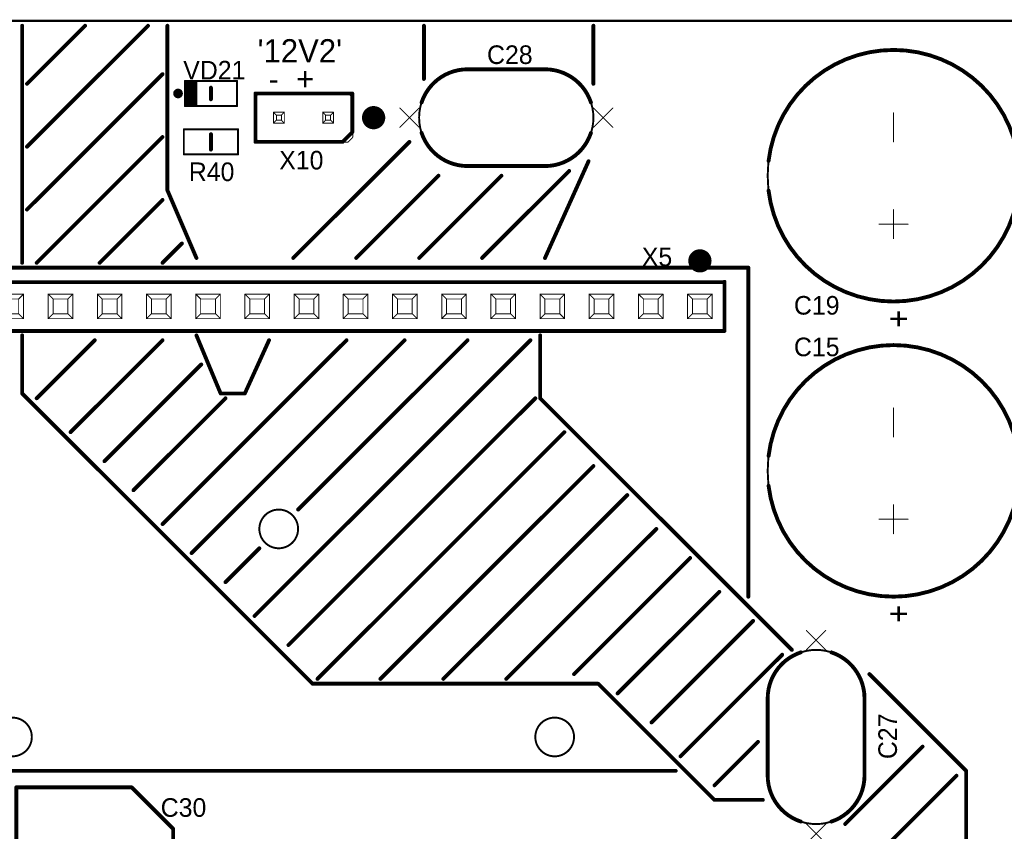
# Model space of a CAD drawing. Extents: x 155 to 301, y 140 to 255.
# Tile 14 of 17: x 187 to 238, y 213 to 255. Entities that reach past the tile are written whole.
import ezdxf

# ---------------------------------------------------------------- set-up
doc = ezdxf.new("R2010")
doc.units = 0
for name, color, linetype in [('Board', 3, 'CONTINUOUS'), ('Top_Assy', 10, 'CONTINUOUS'), ('Top_Assy_SMD', 27, 'CONTINUOUS'), ('Top_Attr', 23, 'CONTINUOUS'), ('Top_Attr_SMD', 25, 'CONTINUOUS'), ('Top_Silk', 6, 'CONTINUOUS')]:
    doc.layers.add(name, color=color, linetype=linetype)

# ---------------------------------------------------------------- blocks, each defined once
blk = doc.blocks.new('OTV20_5150')
at = {"layer": 'Top_Assy', "linetype": 'CONTINUOUS', "const_width": 0.1}
blk.add_lwpolyline([(186, 218, 1), (188, 218, 1)], format="xyb", close=True, dxfattribs=at)
blk = doc.blocks.new('2')
blk.add_blockref('OTV20_5150', (0, 0))
blk = doc.blocks.new('OTV20_6422')
at = {"layer": 'Top_Assy', "linetype": 'CONTINUOUS', "const_width": 0.1}
blk.add_lwpolyline([(199.75, 228.75, 1), (201.75, 228.75, 1)], format="xyb", close=True, dxfattribs=at)
blk = doc.blocks.new('10')
blk.add_blockref('OTV20_6422', (0, 0))
blk = doc.blocks.new('OTV20_7867')
at = {"layer": 'Top_Assy', "linetype": 'CONTINUOUS', "const_width": 0.1}
blk.add_lwpolyline([(214, 218, 1), (216, 218, 1)], format="xyb", close=True, dxfattribs=at)
blk = doc.blocks.new('3')
blk.add_blockref('OTV20_7867', (0, 0))
blk = doc.blocks.new('UNIT_DISC')
at = {"linetype": 'CONTINUOUS', "const_width": 0.5}
blk.add_lwpolyline([(0.25, 0, 1), (-0.25, 0, 1)], format="xyb", close=True, dxfattribs=at)
blk = doc.blocks.new('RESC1608X55N_7877')
at = {"layer": 'Top_Assy_SMD', "linetype": 'CONTINUOUS', "const_width": 0.1}
for points in [[(198.65, 249.4), (195.85, 249.4)], [(195.85, 249.4), (195.85, 248.1)], [(198.65, 248.1), (198.65, 249.4)], [(195.85, 248.1), (198.65, 248.1)]]:
    blk.add_lwpolyline(points, dxfattribs=at)
at = {"layer": 'Top_Silk', "linetype": 'CONTINUOUS', "const_width": 0.2}
blk.add_lwpolyline([(197.25, 248.35), (197.25, 249.15)], dxfattribs=at)
at = {"layer": 'Top_Assy_SMD', "xscale": 0.1, "yscale": 0.1, "zscale": 0.1}
for p in [(195.85, 249.4), (195.85, 249.4), (198.65, 249.4), (198.65, 249.4), (195.85, 248.1), (195.85, 248.1), (198.65, 248.1), (198.65, 248.1)]:
    blk.add_blockref('UNIT_DISC', p, dxfattribs=at)
at = {"layer": 'Top_Silk', "xscale": 0.2, "yscale": 0.2, "zscale": 0.2}
for p in [(197.25, 249.15), (197.25, 248.35)]:
    blk.add_blockref('UNIT_DISC', p, dxfattribs=at)
blk = doc.blocks.new('R40')
blk.add_blockref('RESC1608X55N_7877', (0, 0))
at = {"layer": 'Top_Attr_SMD'}
blk.add_text('R40', height=0.96, dxfattribs=at).set_placement((196.10625, 246.725))
blk = doc.blocks.new('HSM_C2100_02AS_7899')
at = {"layer": 'Top_Assy', "linetype": 'CONTINUOUS', "const_width": 0.05}
for points in [[(199.49, 251.016), (199.744, 251.27)], [(204.316, 251.27), (199.744, 251.27)], [(204.316, 251.27), (204.57, 251.016)], [(199.49, 251.016), (199.49, 248.984)], [(204.57, 251.016), (204.57, 248.984)], [(200.633, 250.127), (200.4806, 250.2794)], [(200.4806, 250.2794), (201.0394, 250.2794)], [(200.4806, 249.7206), (200.4806, 250.2794)], [(201.0394, 250.2794), (200.887, 250.127)], [(201.0394, 250.2794), (201.0394, 249.7206)], [(203.0206, 250.2794), (203.5794, 250.2794)], [(203.173, 250.127), (203.0206, 250.2794)], [(203.0206, 249.7206), (203.0206, 250.2794)], [(203.5794, 250.2794), (203.427, 250.127)], [(203.5794, 250.2794), (203.5794, 249.7206)], [(200.633, 249.873), (200.4806, 249.7206)], [(201.0394, 249.7206), (200.4806, 249.7206)], [(200.633, 250.127), (200.887, 250.127)], [(200.633, 249.873), (200.633, 250.127)], [(200.887, 249.873), (200.633, 249.873)], [(200.887, 250.127), (200.887, 249.873)], [(201.0394, 249.7206), (200.887, 249.873)], [(203.173, 249.873), (203.0206, 249.7206)], [(203.5794, 249.7206), (203.0206, 249.7206)], [(203.173, 250.127), (203.427, 250.127)], [(203.173, 249.873), (203.173, 250.127)], [(203.427, 249.873), (203.173, 249.873)], [(203.427, 250.127), (203.427, 249.873)], [(203.5794, 249.7206), (203.427, 249.873)], [(199.49, 248.984), (199.744, 248.73)], [(199.744, 248.73), (204.316, 248.73)], [(204.57, 248.984), (204.316, 248.73)]]:
    blk.add_lwpolyline(points, dxfattribs=at)
at = {"layer": 'Top_Silk', "linetype": 'CONTINUOUS', "const_width": 0.2}
for points in [[(199.55, 251.25), (204.55, 251.25)], [(199.55, 248.75), (199.55, 251.25)], [(204.55, 251.25), (204.55, 249.25)], [(204.55, 249.25), (204.05, 248.75)], [(204.05, 248.75), (199.55, 248.75)]]:
    blk.add_lwpolyline(points, dxfattribs=at)
at = {"layer": 'Top_Silk', "linetype": 'CONTINUOUS', "const_width": 0.6}
blk.add_lwpolyline([(205.35, 250, 1), (205.95, 250, 1)], format="xyb", close=True, dxfattribs=at)
at = {"layer": 'Top_Assy', "xscale": 0.05, "yscale": 0.05, "zscale": 0.05}
for p in [(199.744, 251.27), (199.744, 251.27), (204.316, 251.27), (204.316, 251.27), (199.49, 251.016), (199.49, 251.016), (204.57, 251.016), (204.57, 251.016), (200.4806, 250.2794), (200.4806, 250.2794), (200.4806, 250.2794), (201.0394, 250.2794), (201.0394, 250.2794), (201.0394, 250.2794), (203.0206, 250.2794), (203.0206, 250.2794), (203.0206, 250.2794), (203.5794, 250.2794), (203.5794, 250.2794), (203.5794, 250.2794), (200.4806, 249.7206), (200.4806, 249.7206), (200.4806, 249.7206), (200.633, 250.127), (200.633, 250.127), (200.633, 250.127), (200.633, 249.873), (200.633, 249.873), (200.633, 249.873), (200.887, 250.127), (200.887, 250.127), (200.887, 250.127), (200.887, 249.873), (200.887, 249.873), (200.887, 249.873), (201.0394, 249.7206), (201.0394, 249.7206), (201.0394, 249.7206), (203.0206, 249.7206), (203.0206, 249.7206), (203.0206, 249.7206), (203.173, 250.127), (203.173, 250.127), (203.173, 250.127), (203.173, 249.873), (203.173, 249.873), (203.173, 249.873), (203.427, 250.127), (203.427, 250.127), (203.427, 250.127), (203.427, 249.873), (203.427, 249.873), (203.427, 249.873), (203.5794, 249.7206), (203.5794, 249.7206), (203.5794, 249.7206), (199.49, 248.984), (199.49, 248.984), (199.744, 248.73), (199.744, 248.73), (204.316, 248.73), (204.316, 248.73), (204.57, 248.984), (204.57, 248.984)]:
    blk.add_blockref('UNIT_DISC', p, dxfattribs=at)
at = {"layer": 'Top_Silk', "xscale": 0.2, "yscale": 0.2, "zscale": 0.2}
for p in [(199.55, 251.25), (199.55, 251.25), (204.55, 251.25), (204.55, 251.25), (204.55, 249.25), (204.55, 249.25), (199.55, 248.75), (199.55, 248.75), (204.05, 248.75), (204.05, 248.75)]:
    blk.add_blockref('UNIT_DISC', p, dxfattribs=at)
blk = doc.blocks.new('X10')
blk.add_blockref('HSM_C2100_02AS_7899', (0, 0))
at = {"layer": 'Top_Attr'}
blk.add_text('X10', height=0.96, dxfattribs=at).set_placement((200.775, 247.325))
blk = doc.blocks.new('LEDC1608X40N_9302')
at = {"layer": 'Top_Assy_SMD', "linetype": 'CONTINUOUS', "const_width": 0.1}
for points in [[(195.9, 251.9), (195.9, 250.6)], [(198.6, 251.9), (195.9, 251.9)], [(196, 250.6), (196, 251.9)], [(196.1, 250.6), (196.1, 251.9)], [(196.2, 250.6), (196.2, 251.9)], [(196.3, 250.6), (196.3, 251.9)], [(196.4, 250.6), (196.4, 251.9)], [(196.5, 250.6), (196.5, 251.9)], [(198.6, 250.6), (198.6, 251.9)], [(195.9, 250.6), (198.6, 250.6)]]:
    blk.add_lwpolyline(points, dxfattribs=at)
at = {"layer": 'Top_Silk', "linetype": 'CONTINUOUS', "const_width": 0.25}
blk.add_lwpolyline([(195.675, 251.25, 1), (195.425, 251.25, 1)], format="xyb", close=True, dxfattribs=at)
at = {"layer": 'Top_Silk', "linetype": 'CONTINUOUS', "const_width": 0.2}
blk.add_lwpolyline([(197.25, 251.55), (197.25, 250.95)], dxfattribs=at)
at = {"layer": 'Top_Assy_SMD', "xscale": 0.1, "yscale": 0.1, "zscale": 0.1}
for p in [(195.9, 251.9), (195.9, 251.9), (196, 251.9), (196.1, 251.9), (196.2, 251.9), (196.3, 251.9), (196.4, 251.9), (196.5, 251.9), (198.6, 251.9), (198.6, 251.9), (195.9, 250.6), (195.9, 250.6), (196, 250.6), (196.1, 250.6), (196.2, 250.6), (196.3, 250.6), (196.4, 250.6), (196.5, 250.6), (198.6, 250.6), (198.6, 250.6)]:
    blk.add_blockref('UNIT_DISC', p, dxfattribs=at)
at = {"layer": 'Top_Silk', "xscale": 0.2, "yscale": 0.2, "zscale": 0.2}
for p in [(197.25, 251.55), (197.25, 250.95)]:
    blk.add_blockref('UNIT_DISC', p, dxfattribs=at)
blk = doc.blocks.new('VD21')
blk.add_blockref('LEDC1608X40N_9302', (0, 0))
at = {"layer": 'Top_Attr_SMD'}
blk.add_text('VD21', height=0.96, dxfattribs=at).set_placement((195.81875, 251.975))
blk = doc.blocks.new('CAPPR5_13X20_9647')
at = {"layer": 'Top_Assy', "linetype": 'CONTINUOUS', "const_width": 0.1}
blk.add_lwpolyline([(232.5, 225.25, 1), (232.5, 238.25, 1)], format="xyb", close=True, dxfattribs=at)
at = {"layer": 'Top_Assy', "linetype": 'CONTINUOUS', "const_width": 0.05}
for points in [[(232.5, 233.5), (232.5, 235)], [(232.5, 228.5), (232.5, 230)], [(231.75, 229.25), (233.25, 229.25)]]:
    blk.add_lwpolyline(points, dxfattribs=at)
at = {"layer": 'Top_Silk', "linetype": 'CONTINUOUS', "const_width": 0.2}
for points in [[(238.95428, 232.51963, 0.8878415), (226.04572, 232.51963, 0.8878415)], [(226.04572, 230.98037, 0.8878415), (238.95428, 230.98037, 0.8878415)]]:
    blk.add_lwpolyline(points, format="xyb", dxfattribs=at)
at = {"layer": 'Top_Assy', "xscale": 0.05, "yscale": 0.05, "zscale": 0.05}
for p in [(232.5, 235), (232.5, 233.5), (232.5, 230), (231.75, 229.25), (233.25, 229.25), (232.5, 228.5)]:
    blk.add_blockref('UNIT_DISC', p, dxfattribs=at)
at = {"layer": 'Top_Silk', "xscale": 0.2, "yscale": 0.2, "zscale": 0.2}
for p in [(226.04572, 232.51963), (238.95428, 232.51963), (226.04572, 230.98037), (238.95428, 230.98037)]:
    blk.add_blockref('UNIT_DISC', p, dxfattribs=at)
at = {"layer": 'Top_Silk'}
blk.add_text('+', height=1.2, rotation=90, dxfattribs=at).set_placement((233.34375, 223.89063))
blk = doc.blocks.new('C15')
blk.add_blockref('CAPPR5_13X20_9647', (0, 0))
at = {"layer": 'Top_Attr'}
blk.add_text('C15', height=0.96, dxfattribs=at).set_placement((227.35625, 237.675))
blk = doc.blocks.new('CAPPR5_13X20_10772')
at = {"layer": 'Top_Assy', "linetype": 'CONTINUOUS', "const_width": 0.1}
blk.add_lwpolyline([(232.5, 240.5, 1), (232.5, 253.5, 1)], format="xyb", close=True, dxfattribs=at)
at = {"layer": 'Top_Assy', "linetype": 'CONTINUOUS', "const_width": 0.05}
for points in [[(232.5, 248.75), (232.5, 250.25)], [(232.5, 243.75), (232.5, 245.25)], [(231.75, 244.5), (233.25, 244.5)]]:
    blk.add_lwpolyline(points, dxfattribs=at)
at = {"layer": 'Top_Silk', "linetype": 'CONTINUOUS', "const_width": 0.2}
for points in [[(238.95428, 247.76963, 0.8878415), (226.04572, 247.76963, 0.8878415)], [(226.04572, 246.23037, 0.8878415), (238.95428, 246.23037, 0.8878415)]]:
    blk.add_lwpolyline(points, format="xyb", dxfattribs=at)
at = {"layer": 'Top_Assy', "xscale": 0.05, "yscale": 0.05, "zscale": 0.05}
for p in [(232.5, 250.25), (232.5, 248.75), (232.5, 245.25), (231.75, 244.5), (233.25, 244.5), (232.5, 243.75)]:
    blk.add_blockref('UNIT_DISC', p, dxfattribs=at)
at = {"layer": 'Top_Silk', "xscale": 0.2, "yscale": 0.2, "zscale": 0.2}
for p in [(226.04572, 247.76963), (238.95428, 247.76963), (226.04572, 246.23037), (238.95428, 246.23037)]:
    blk.add_blockref('UNIT_DISC', p, dxfattribs=at)
at = {"layer": 'Top_Silk'}
blk.add_text('+', height=1.2, rotation=90, dxfattribs=at).set_placement((233.34375, 239.14063))
blk = doc.blocks.new('C19')
blk.add_blockref('CAPPR5_13X20_10772', (0, 0))
at = {"layer": 'Top_Attr'}
blk.add_text('C19', height=0.96, dxfattribs=at).set_placement((227.35625, 239.825))
blk = doc.blocks.new('CAPR10_5X9X12_10789')
at = {"layer": 'Top_Assy', "linetype": 'CONTINUOUS'}
for points, const_width in [([(229, 222.5), (228, 223.5)], 0.05), ([(229, 223.5), (228, 222.5)], 0.05), ([(226, 216), (226, 220)], 0.1), ([(231, 216), (231, 220)], 0.1), ([(229, 213.5), (228, 212.5)], 0.05), ([(229, 212.5), (228, 213.5)], 0.05)]:
    blk.add_lwpolyline(points, dxfattribs=dict(at, const_width=const_width))
at = {"layer": 'Top_Assy', "linetype": 'CONTINUOUS', "const_width": 0.1}
for points in [[(231, 220, 1), (226, 220, 1)], [(226, 216, 1), (231, 216, 1)]]:
    blk.add_lwpolyline(points, format="xyb", dxfattribs=at)
at = {"layer": 'Top_Silk', "linetype": 'CONTINUOUS', "const_width": 0.2}
for points in [[(227.71088, 222.37219, 0.3229912), (226, 220, 0.3229912)], [(231, 220, 0.3229912), (229.28912, 222.37219, 0.3229912)], [(226, 216, 0.3229912), (227.71088, 213.62781, 0.3229912)], [(229.28912, 213.62781, 0.3229912), (231, 216, 0.3229912)]]:
    blk.add_lwpolyline(points, format="xyb", dxfattribs=at)
for points in [[(226, 216), (226, 220)], [(231, 216), (231, 220)]]:
    blk.add_lwpolyline(points, dxfattribs=at)
at = {"layer": 'Top_Assy'}
for p, xscale, yscale, zscale in [((228, 223.5), 0.05, 0.05, 0.05), ((229, 223.5), 0.05, 0.05, 0.05), ((228, 222.5), 0.05, 0.05, 0.05), ((229, 222.5), 0.05, 0.05, 0.05), ((226, 220), 0.1, 0.1, 0.1), ((226, 220), 0.1, 0.1, 0.1), ((231, 220), 0.1, 0.1, 0.1), ((231, 220), 0.1, 0.1, 0.1), ((226, 216), 0.1, 0.1, 0.1), ((226, 216), 0.1, 0.1, 0.1), ((231, 216), 0.1, 0.1, 0.1), ((231, 216), 0.1, 0.1, 0.1), ((228, 213.5), 0.05, 0.05, 0.05), ((229, 213.5), 0.05, 0.05, 0.05), ((228, 212.5), 0.05, 0.05, 0.05), ((229, 212.5), 0.05, 0.05, 0.05)]:
    blk.add_blockref('UNIT_DISC', p, dxfattribs=dict(at, xscale=xscale, yscale=yscale, zscale=zscale))
at = {"layer": 'Top_Silk', "xscale": 0.2, "yscale": 0.2, "zscale": 0.2}
for p in [(227.71088, 222.37219), (229.28912, 222.37219), (226, 220), (226, 220), (231, 220), (231, 220), (226, 216), (226, 216), (231, 216), (231, 216), (227.71088, 213.62781), (229.28912, 213.62781)]:
    blk.add_blockref('UNIT_DISC', p, dxfattribs=at)
blk = doc.blocks.new('C27')
blk.add_blockref('CAPR10_5X9X12_10789', (0, 0))
at = {"layer": 'Top_Attr'}
blk.add_text('C27', height=0.96, rotation=90, dxfattribs=at).set_placement((232.675, 216.85625))
blk = doc.blocks.new('HSM_C2826_18AS_11191')
at = {"layer": 'Top_Assy', "linetype": 'CONTINUOUS', "const_width": 0.05}
for points in [[(178.05, 241.52), (178.05, 238.98)], [(178.05, 241.52), (223.77, 241.52)], [(223.77, 238.98), (223.77, 241.52)], [(178.685, 239.615), (178.685, 240.885)], [(178.685, 240.885), (179.955, 240.885)], [(178.685, 240.885), (178.939, 240.631)], [(178.939, 240.631), (179.701, 240.631)], [(178.939, 239.869), (178.939, 240.631)], [(179.701, 240.631), (179.955, 240.885)], [(179.701, 239.869), (179.701, 240.631)], [(179.955, 239.615), (179.955, 240.885)], [(181.225, 239.615), (181.225, 240.885)], [(181.225, 240.885), (182.495, 240.885)], [(181.225, 240.885), (181.479, 240.631)], [(181.479, 240.631), (182.241, 240.631)], [(181.479, 239.869), (181.479, 240.631)], [(182.241, 240.631), (182.495, 240.885)], [(182.241, 239.869), (182.241, 240.631)], [(182.495, 239.615), (182.495, 240.885)], [(183.765, 239.615), (183.765, 240.885)], [(183.765, 240.885), (185.035, 240.885)], [(183.765, 240.885), (184.019, 240.631)], [(184.019, 240.631), (184.781, 240.631)], [(184.019, 239.869), (184.019, 240.631)], [(184.781, 240.631), (185.035, 240.885)], [(184.781, 239.869), (184.781, 240.631)], [(185.035, 239.615), (185.035, 240.885)], [(186.305, 239.615), (186.305, 240.885)], [(186.305, 240.885), (187.575, 240.885)], [(186.305, 240.885), (186.559, 240.631)], [(186.559, 240.631), (187.321, 240.631)], [(186.559, 239.869), (186.559, 240.631)], [(187.321, 240.631), (187.575, 240.885)], [(187.321, 239.869), (187.321, 240.631)], [(187.575, 239.615), (187.575, 240.885)], [(188.845, 239.615), (188.845, 240.885)], [(188.845, 240.885), (190.115, 240.885)], [(188.845, 240.885), (189.099, 240.631)], [(189.099, 240.631), (189.861, 240.631)], [(189.099, 239.869), (189.099, 240.631)], [(189.861, 240.631), (190.115, 240.885)], [(189.861, 239.869), (189.861, 240.631)], [(190.115, 239.615), (190.115, 240.885)], [(191.385, 239.615), (191.385, 240.885)], [(191.385, 240.885), (192.655, 240.885)], [(191.385, 240.885), (191.639, 240.631)], [(191.639, 240.631), (192.401, 240.631)], [(191.639, 239.869), (191.639, 240.631)], [(192.401, 240.631), (192.655, 240.885)], [(192.401, 239.869), (192.401, 240.631)], [(192.655, 239.615), (192.655, 240.885)], [(193.925, 239.615), (193.925, 240.885)], [(193.925, 240.885), (195.195, 240.885)], [(193.925, 240.885), (194.179, 240.631)], [(194.179, 240.631), (194.941, 240.631)], [(194.179, 239.869), (194.179, 240.631)], [(194.941, 240.631), (195.195, 240.885)], [(194.941, 239.869), (194.941, 240.631)], [(195.195, 239.615), (195.195, 240.885)], [(196.465, 239.615), (196.465, 240.885)], [(196.465, 240.885), (197.735, 240.885)], [(196.465, 240.885), (196.719, 240.631)], [(196.719, 240.631), (197.481, 240.631)], [(196.719, 239.869), (196.719, 240.631)], [(197.481, 240.631), (197.735, 240.885)], [(197.481, 239.869), (197.481, 240.631)], [(197.735, 239.615), (197.735, 240.885)], [(199.005, 239.615), (199.005, 240.885)], [(199.005, 240.885), (200.275, 240.885)], [(199.005, 240.885), (199.259, 240.631)], [(199.259, 240.631), (200.021, 240.631)], [(199.259, 239.869), (199.259, 240.631)], [(200.021, 240.631), (200.275, 240.885)], [(200.021, 239.869), (200.021, 240.631)], [(200.275, 239.615), (200.275, 240.885)], [(201.545, 239.615), (201.545, 240.885)], [(201.545, 240.885), (202.815, 240.885)], [(201.545, 240.885), (201.799, 240.631)], [(201.799, 240.631), (202.561, 240.631)], [(201.799, 239.869), (201.799, 240.631)], [(202.561, 240.631), (202.815, 240.885)], [(202.561, 239.869), (202.561, 240.631)], [(202.815, 239.615), (202.815, 240.885)], [(204.085, 239.615), (204.085, 240.885)], [(204.085, 240.885), (205.355, 240.885)], [(204.085, 240.885), (204.339, 240.631)], [(204.339, 240.631), (205.101, 240.631)], [(204.339, 239.869), (204.339, 240.631)], [(205.101, 240.631), (205.355, 240.885)], [(205.101, 239.869), (205.101, 240.631)], [(205.355, 239.615), (205.355, 240.885)], [(206.625, 239.615), (206.625, 240.885)], [(206.625, 240.885), (207.895, 240.885)], [(206.625, 240.885), (206.879, 240.631)], [(206.879, 240.631), (207.641, 240.631)], [(206.879, 239.869), (206.879, 240.631)], [(207.641, 240.631), (207.895, 240.885)], [(207.641, 239.869), (207.641, 240.631)], [(207.895, 239.615), (207.895, 240.885)], [(209.165, 239.615), (209.165, 240.885)], [(209.165, 240.885), (210.435, 240.885)], [(209.165, 240.885), (209.419, 240.631)], [(209.419, 240.631), (210.181, 240.631)], [(209.419, 239.869), (209.419, 240.631)], [(210.181, 240.631), (210.435, 240.885)], [(210.181, 239.869), (210.181, 240.631)], [(210.435, 239.615), (210.435, 240.885)], [(211.705, 239.615), (211.705, 240.885)], [(211.705, 240.885), (212.975, 240.885)], [(211.705, 240.885), (211.959, 240.631)], [(211.959, 240.631), (212.721, 240.631)], [(211.959, 239.869), (211.959, 240.631)], [(212.721, 240.631), (212.975, 240.885)], [(212.721, 239.869), (212.721, 240.631)], [(212.975, 239.615), (212.975, 240.885)], [(214.245, 239.615), (214.245, 240.885)], [(214.245, 240.885), (215.515, 240.885)], [(214.245, 240.885), (214.499, 240.631)], [(214.499, 240.631), (215.261, 240.631)], [(214.499, 239.869), (214.499, 240.631)], [(215.261, 240.631), (215.515, 240.885)], [(215.261, 239.869), (215.261, 240.631)], [(215.515, 239.615), (215.515, 240.885)], [(216.785, 239.615), (216.785, 240.885)], [(216.785, 240.885), (218.055, 240.885)], [(216.785, 240.885), (217.039, 240.631)], [(217.039, 240.631), (217.801, 240.631)], [(217.039, 239.869), (217.039, 240.631)], [(217.801, 240.631), (218.055, 240.885)], [(217.801, 239.869), (217.801, 240.631)], [(218.055, 239.615), (218.055, 240.885)], [(219.325, 239.615), (219.325, 240.885)], [(219.325, 240.885), (220.595, 240.885)], [(219.325, 240.885), (219.579, 240.631)], [(219.579, 240.631), (220.341, 240.631)], [(219.579, 239.869), (219.579, 240.631)], [(220.341, 240.631), (220.595, 240.885)], [(220.341, 239.869), (220.341, 240.631)], [(220.595, 239.615), (220.595, 240.885)], [(221.865, 239.615), (221.865, 240.885)], [(221.865, 240.885), (223.135, 240.885)], [(221.865, 240.885), (222.119, 240.631)], [(222.119, 240.631), (222.881, 240.631)], [(222.119, 239.869), (222.119, 240.631)], [(222.881, 240.631), (223.135, 240.885)], [(222.881, 239.869), (222.881, 240.631)], [(223.135, 239.615), (223.135, 240.885)], [(178.685, 239.615), (178.939, 239.869)], [(178.685, 239.615), (179.955, 239.615)], [(178.939, 239.869), (179.701, 239.869)], [(179.701, 239.869), (179.955, 239.615)], [(181.225, 239.615), (181.479, 239.869)], [(181.225, 239.615), (182.495, 239.615)], [(181.479, 239.869), (182.241, 239.869)], [(182.241, 239.869), (182.495, 239.615)], [(183.765, 239.615), (184.019, 239.869)], [(183.765, 239.615), (185.035, 239.615)], [(184.019, 239.869), (184.781, 239.869)], [(184.781, 239.869), (185.035, 239.615)], [(186.305, 239.615), (186.559, 239.869)], [(186.305, 239.615), (187.575, 239.615)], [(186.559, 239.869), (187.321, 239.869)], [(187.321, 239.869), (187.575, 239.615)], [(188.845, 239.615), (189.099, 239.869)], [(188.845, 239.615), (190.115, 239.615)], [(189.099, 239.869), (189.861, 239.869)], [(189.861, 239.869), (190.115, 239.615)], [(191.385, 239.615), (191.639, 239.869)], [(191.385, 239.615), (192.655, 239.615)], [(191.639, 239.869), (192.401, 239.869)], [(192.401, 239.869), (192.655, 239.615)], [(193.925, 239.615), (194.179, 239.869)], [(193.925, 239.615), (195.195, 239.615)], [(194.179, 239.869), (194.941, 239.869)], [(194.941, 239.869), (195.195, 239.615)], [(196.465, 239.615), (196.719, 239.869)], [(196.465, 239.615), (197.735, 239.615)], [(196.719, 239.869), (197.481, 239.869)], [(197.481, 239.869), (197.735, 239.615)], [(199.005, 239.615), (199.259, 239.869)], [(199.005, 239.615), (200.275, 239.615)], [(199.259, 239.869), (200.021, 239.869)], [(200.021, 239.869), (200.275, 239.615)], [(201.545, 239.615), (201.799, 239.869)], [(201.545, 239.615), (202.815, 239.615)], [(201.799, 239.869), (202.561, 239.869)], [(202.561, 239.869), (202.815, 239.615)], [(204.085, 239.615), (204.339, 239.869)], [(204.085, 239.615), (205.355, 239.615)], [(204.339, 239.869), (205.101, 239.869)], [(205.101, 239.869), (205.355, 239.615)], [(206.625, 239.615), (206.879, 239.869)], [(206.625, 239.615), (207.895, 239.615)], [(206.879, 239.869), (207.641, 239.869)], [(207.641, 239.869), (207.895, 239.615)], [(209.165, 239.615), (209.419, 239.869)], [(209.165, 239.615), (210.435, 239.615)], [(209.419, 239.869), (210.181, 239.869)], [(210.181, 239.869), (210.435, 239.615)], [(211.705, 239.615), (211.959, 239.869)], [(211.705, 239.615), (212.975, 239.615)], [(211.959, 239.869), (212.721, 239.869)], [(212.721, 239.869), (212.975, 239.615)], [(214.245, 239.615), (214.499, 239.869)], [(214.245, 239.615), (215.515, 239.615)], [(214.499, 239.869), (215.261, 239.869)], [(215.261, 239.869), (215.515, 239.615)], [(216.785, 239.615), (217.039, 239.869)], [(216.785, 239.615), (218.055, 239.615)], [(217.039, 239.869), (217.801, 239.869)], [(217.801, 239.869), (218.055, 239.615)], [(219.325, 239.615), (219.579, 239.869)], [(219.325, 239.615), (220.595, 239.615)], [(219.579, 239.869), (220.341, 239.869)], [(220.341, 239.869), (220.595, 239.615)], [(221.865, 239.615), (222.119, 239.869)], [(221.865, 239.615), (223.135, 239.615)], [(222.119, 239.869), (222.881, 239.869)], [(222.881, 239.869), (223.135, 239.615)], [(178.05, 238.98), (223.77, 238.98)]]:
    blk.add_lwpolyline(points, dxfattribs=at)
at = {"layer": 'Top_Silk', "linetype": 'CONTINUOUS', "const_width": 0.6}
blk.add_lwpolyline([(222.5, 242.3, 1), (222.5, 242.9, 1)], format="xyb", close=True, dxfattribs=at)
at = {"layer": 'Top_Silk', "linetype": 'CONTINUOUS', "const_width": 0.2}
for points in [[(178.05, 238.98), (178.05, 241.52)], [(182, 241.5), (223.75, 241.5)], [(223.77, 241.52), (223.77, 238.98)], [(223.77, 238.98), (178.05, 238.98)]]:
    blk.add_lwpolyline(points, dxfattribs=at)
at = {"layer": 'Top_Assy', "xscale": 0.05, "yscale": 0.05, "zscale": 0.05}
for p in [(178.05, 241.52), (178.05, 241.52), (223.77, 241.52), (223.77, 241.52), (178.685, 240.885), (178.685, 240.885), (178.685, 240.885), (178.939, 240.631), (178.939, 240.631), (178.939, 240.631), (179.701, 240.631), (179.701, 240.631), (179.701, 240.631), (179.955, 240.885), (179.955, 240.885), (179.955, 240.885), (181.225, 240.885), (181.225, 240.885), (181.225, 240.885), (181.479, 240.631), (181.479, 240.631), (181.479, 240.631), (182.241, 240.631), (182.241, 240.631), (182.241, 240.631), (182.495, 240.885), (182.495, 240.885), (182.495, 240.885), (183.765, 240.885), (183.765, 240.885), (183.765, 240.885), (184.019, 240.631), (184.019, 240.631), (184.019, 240.631), (184.781, 240.631), (184.781, 240.631), (184.781, 240.631), (185.035, 240.885), (185.035, 240.885), (185.035, 240.885), (186.305, 240.885), (186.305, 240.885), (186.305, 240.885), (186.559, 240.631), (186.559, 240.631), (186.559, 240.631), (187.321, 240.631), (187.321, 240.631), (187.321, 240.631), (187.575, 240.885), (187.575, 240.885), (187.575, 240.885), (188.845, 240.885), (188.845, 240.885), (188.845, 240.885), (189.099, 240.631), (189.099, 240.631), (189.099, 240.631), (189.861, 240.631), (189.861, 240.631), (189.861, 240.631), (190.115, 240.885), (190.115, 240.885), (190.115, 240.885), (191.385, 240.885), (191.385, 240.885), (191.385, 240.885), (191.639, 240.631), (191.639, 240.631), (191.639, 240.631), (192.401, 240.631), (192.401, 240.631), (192.401, 240.631), (192.655, 240.885), (192.655, 240.885), (192.655, 240.885), (193.925, 240.885), (193.925, 240.885), (193.925, 240.885), (194.179, 240.631), (194.179, 240.631), (194.179, 240.631), (194.941, 240.631), (194.941, 240.631), (194.941, 240.631), (195.195, 240.885), (195.195, 240.885), (195.195, 240.885), (196.465, 240.885), (196.465, 240.885), (196.465, 240.885), (196.719, 240.631), (196.719, 240.631), (196.719, 240.631), (197.481, 240.631), (197.481, 240.631), (197.481, 240.631), (197.735, 240.885), (197.735, 240.885), (197.735, 240.885), (199.005, 240.885), (199.005, 240.885), (199.005, 240.885), (199.259, 240.631), (199.259, 240.631), (199.259, 240.631), (200.021, 240.631), (200.021, 240.631), (200.021, 240.631), (200.275, 240.885), (200.275, 240.885), (200.275, 240.885), (201.545, 240.885), (201.545, 240.885), (201.545, 240.885), (201.799, 240.631), (201.799, 240.631), (201.799, 240.631), (202.561, 240.631), (202.561, 240.631), (202.561, 240.631), (202.815, 240.885), (202.815, 240.885), (202.815, 240.885), (204.085, 240.885), (204.085, 240.885), (204.085, 240.885), (204.339, 240.631), (204.339, 240.631), (204.339, 240.631), (205.101, 240.631), (205.101, 240.631), (205.101, 240.631), (205.355, 240.885), (205.355, 240.885), (205.355, 240.885), (206.625, 240.885), (206.625, 240.885), (206.625, 240.885), (206.879, 240.631), (206.879, 240.631), (206.879, 240.631), (207.641, 240.631), (207.641, 240.631), (207.641, 240.631), (207.895, 240.885), (207.895, 240.885), (207.895, 240.885), (209.165, 240.885), (209.165, 240.885), (209.165, 240.885), (209.419, 240.631), (209.419, 240.631), (209.419, 240.631), (210.181, 240.631), (210.181, 240.631), (210.181, 240.631), (210.435, 240.885), (210.435, 240.885), (210.435, 240.885), (211.705, 240.885), (211.705, 240.885), (211.705, 240.885), (211.959, 240.631), (211.959, 240.631), (211.959, 240.631), (212.721, 240.631), (212.721, 240.631), (212.721, 240.631), (212.975, 240.885), (212.975, 240.885), (212.975, 240.885), (214.245, 240.885), (214.245, 240.885), (214.245, 240.885), (214.499, 240.631), (214.499, 240.631), (214.499, 240.631), (215.261, 240.631), (215.261, 240.631), (215.261, 240.631), (215.515, 240.885), (215.515, 240.885), (215.515, 240.885), (216.785, 240.885), (216.785, 240.885), (216.785, 240.885), (217.039, 240.631), (217.039, 240.631), (217.039, 240.631), (217.801, 240.631), (217.801, 240.631), (217.801, 240.631), (218.055, 240.885), (218.055, 240.885), (218.055, 240.885), (219.325, 240.885), (219.325, 240.885), (219.325, 240.885), (219.579, 240.631), (219.579, 240.631), (219.579, 240.631), (220.341, 240.631), (220.341, 240.631), (220.341, 240.631), (220.595, 240.885), (220.595, 240.885), (220.595, 240.885), (221.865, 240.885), (221.865, 240.885), (221.865, 240.885), (222.119, 240.631), (222.119, 240.631), (222.119, 240.631), (222.881, 240.631), (222.881, 240.631), (222.881, 240.631), (223.135, 240.885), (223.135, 240.885), (223.135, 240.885), (178.685, 239.615), (178.685, 239.615), (178.685, 239.615), (178.939, 239.869), (178.939, 239.869), (178.939, 239.869), (179.701, 239.869), (179.701, 239.869), (179.701, 239.869), (179.955, 239.615), (179.955, 239.615), (179.955, 239.615), (181.225, 239.615), (181.225, 239.615), (181.225, 239.615), (181.479, 239.869), (181.479, 239.869), (181.479, 239.869), (182.241, 239.869), (182.241, 239.869), (182.241, 239.869), (182.495, 239.615), (182.495, 239.615), (182.495, 239.615), (183.765, 239.615), (183.765, 239.615), (183.765, 239.615), (184.019, 239.869), (184.019, 239.869), (184.019, 239.869), (184.781, 239.869), (184.781, 239.869), (184.781, 239.869), (185.035, 239.615), (185.035, 239.615), (185.035, 239.615), (186.305, 239.615), (186.305, 239.615), (186.305, 239.615), (186.559, 239.869), (186.559, 239.869), (186.559, 239.869), (187.321, 239.869), (187.321, 239.869), (187.321, 239.869), (187.575, 239.615), (187.575, 239.615), (187.575, 239.615), (188.845, 239.615), (188.845, 239.615), (188.845, 239.615), (189.099, 239.869), (189.099, 239.869), (189.099, 239.869), (189.861, 239.869), (189.861, 239.869), (189.861, 239.869), (190.115, 239.615), (190.115, 239.615), (190.115, 239.615), (191.385, 239.615), (191.385, 239.615), (191.385, 239.615), (191.639, 239.869), (191.639, 239.869), (191.639, 239.869), (192.401, 239.869), (192.401, 239.869), (192.401, 239.869), (192.655, 239.615), (192.655, 239.615), (192.655, 239.615), (193.925, 239.615), (193.925, 239.615), (193.925, 239.615), (194.179, 239.869), (194.179, 239.869), (194.179, 239.869), (194.941, 239.869), (194.941, 239.869), (194.941, 239.869), (195.195, 239.615), (195.195, 239.615), (195.195, 239.615), (196.465, 239.615), (196.465, 239.615), (196.465, 239.615), (196.719, 239.869), (196.719, 239.869), (196.719, 239.869), (197.481, 239.869), (197.481, 239.869), (197.481, 239.869), (197.735, 239.615), (197.735, 239.615), (197.735, 239.615), (199.005, 239.615), (199.005, 239.615), (199.005, 239.615), (199.259, 239.869), (199.259, 239.869), (199.259, 239.869), (200.021, 239.869), (200.021, 239.869), (200.021, 239.869), (200.275, 239.615), (200.275, 239.615), (200.275, 239.615), (201.545, 239.615), (201.545, 239.615), (201.545, 239.615), (201.799, 239.869), (201.799, 239.869), (201.799, 239.869), (202.561, 239.869), (202.561, 239.869), (202.561, 239.869), (202.815, 239.615), (202.815, 239.615), (202.815, 239.615), (204.085, 239.615), (204.085, 239.615), (204.085, 239.615), (204.339, 239.869), (204.339, 239.869), (204.339, 239.869), (205.101, 239.869), (205.101, 239.869), (205.101, 239.869), (205.355, 239.615), (205.355, 239.615), (205.355, 239.615), (206.625, 239.615), (206.625, 239.615), (206.625, 239.615), (206.879, 239.869), (206.879, 239.869), (206.879, 239.869), (207.641, 239.869), (207.641, 239.869), (207.641, 239.869), (207.895, 239.615), (207.895, 239.615), (207.895, 239.615), (209.165, 239.615), (209.165, 239.615), (209.165, 239.615), (209.419, 239.869), (209.419, 239.869), (209.419, 239.869), (210.181, 239.869), (210.181, 239.869), (210.181, 239.869), (210.435, 239.615), (210.435, 239.615), (210.435, 239.615), (211.705, 239.615), (211.705, 239.615), (211.705, 239.615), (211.959, 239.869), (211.959, 239.869), (211.959, 239.869), (212.721, 239.869), (212.721, 239.869), (212.721, 239.869), (212.975, 239.615), (212.975, 239.615), (212.975, 239.615), (214.245, 239.615), (214.245, 239.615), (214.245, 239.615), (214.499, 239.869), (214.499, 239.869), (214.499, 239.869), (215.261, 239.869), (215.261, 239.869), (215.261, 239.869), (215.515, 239.615), (215.515, 239.615), (215.515, 239.615), (216.785, 239.615), (216.785, 239.615), (216.785, 239.615), (217.039, 239.869), (217.039, 239.869), (217.039, 239.869), (217.801, 239.869), (217.801, 239.869), (217.801, 239.869), (218.055, 239.615), (218.055, 239.615), (218.055, 239.615), (219.325, 239.615), (219.325, 239.615), (219.325, 239.615), (219.579, 239.869), (219.579, 239.869), (219.579, 239.869), (220.341, 239.869), (220.341, 239.869), (220.341, 239.869), (220.595, 239.615), (220.595, 239.615), (220.595, 239.615), (221.865, 239.615), (221.865, 239.615), (221.865, 239.615), (222.119, 239.869), (222.119, 239.869), (222.119, 239.869), (222.881, 239.869), (222.881, 239.869), (222.881, 239.869), (223.135, 239.615), (223.135, 239.615), (223.135, 239.615), (178.05, 238.98), (178.05, 238.98), (223.77, 238.98), (223.77, 238.98)]:
    blk.add_blockref('UNIT_DISC', p, dxfattribs=at)
at = {"layer": 'Top_Silk', "xscale": 0.2, "yscale": 0.2, "zscale": 0.2}
for p in [(178.05, 241.52), (182, 241.5), (223.75, 241.5), (223.77, 241.52), (178.05, 238.98), (178.05, 238.98), (223.77, 238.98), (223.77, 238.98)]:
    blk.add_blockref('UNIT_DISC', p, dxfattribs=at)
blk = doc.blocks.new('X5')
blk.add_blockref('HSM_C2826_18AS_11191', (0, 0))
at = {"layer": 'Top_Attr'}
blk.add_text('X5', height=0.96, dxfattribs=at).set_placement((219.5, 242.325))
blk = doc.blocks.new('CAPAE800X1050N_11514')
at = {"layer": 'Top_Assy_SMD', "linetype": 'CONTINUOUS', "const_width": 0.1}
for points in [[(187.2, 215.4), (193.15, 215.4)], [(187.2, 207.1), (187.2, 215.4)], [(193.15, 215.4), (195.3, 213.25)], [(195.3, 213.25), (195.3, 209.25)], [(195.3, 209.25), (193.15, 207.1)], [(193.15, 207.1), (187.2, 207.1)]]:
    blk.add_lwpolyline(points, dxfattribs=at)
at = {"layer": 'Top_Silk', "linetype": 'CONTINUOUS', "const_width": 0.2}
for points in [[(187.2, 215.4), (187.2, 212.65)], [(193.15, 215.4), (187.2, 215.4)], [(195.3, 213.25), (193.15, 215.4)], [(195.3, 212.65), (195.3, 213.25)], [(187.2, 207.1), (187.2, 209.85)], [(195.3, 209.85), (195.3, 209.25)], [(195.3, 209.25), (193.15, 207.1)], [(193.15, 207.1), (187.2, 207.1)]]:
    blk.add_lwpolyline(points, dxfattribs=at)
at = {"layer": 'Top_Silk', "linetype": 'CONTINUOUS', "const_width": 0.25}
blk.add_lwpolyline([(195.825, 209.4, 1), (196.075, 209.4, 1)], format="xyb", close=True, dxfattribs=at)
at = {"layer": 'Top_Assy_SMD', "xscale": 0.1, "yscale": 0.1, "zscale": 0.1}
for p in [(187.2, 215.4), (187.2, 215.4), (193.15, 215.4), (193.15, 215.4), (195.3, 213.25), (195.3, 213.25), (195.3, 209.25), (195.3, 209.25), (187.2, 207.1), (187.2, 207.1), (193.15, 207.1), (193.15, 207.1)]:
    blk.add_blockref('UNIT_DISC', p, dxfattribs=at)
at = {"layer": 'Top_Silk', "xscale": 0.2, "yscale": 0.2, "zscale": 0.2}
for p in [(187.2, 215.4), (187.2, 215.4), (193.15, 215.4), (193.15, 215.4), (195.3, 213.25), (195.3, 213.25), (187.2, 212.65), (195.3, 212.65), (187.2, 209.85), (195.3, 209.85), (195.3, 209.25), (195.3, 209.25), (187.2, 207.1), (187.2, 207.1), (193.15, 207.1), (193.15, 207.1)]:
    blk.add_blockref('UNIT_DISC', p, dxfattribs=at)
blk = doc.blocks.new('C30')
blk.add_blockref('CAPAE800X1050N_11514', (0, 0))
at = {"layer": 'Top_Attr_SMD'}
blk.add_text('C30', height=0.96, dxfattribs=at).set_placement((194.65625, 213.875))
blk = doc.blocks.new('CAPR10_5X9X12_11723')
at = {"layer": 'Top_Assy', "linetype": 'CONTINUOUS', "const_width": 0.1}
for points in [[(210.5, 252.5, 1), (210.5, 247.5, 1)], [(214.5, 247.5, 1), (214.5, 252.5, 1)]]:
    blk.add_lwpolyline(points, format="xyb", dxfattribs=at)
at = {"layer": 'Top_Assy', "linetype": 'CONTINUOUS'}
for points, const_width in [([(210.5, 252.5), (214.5, 252.5)], 0.1), ([(208, 249.5), (207, 250.5)], 0.05), ([(207, 249.5), (208, 250.5)], 0.05), ([(217, 249.5), (218, 250.5)], 0.05), ([(218, 249.5), (217, 250.5)], 0.05), ([(210.5, 247.5), (214.5, 247.5)], 0.1)]:
    blk.add_lwpolyline(points, dxfattribs=dict(at, const_width=const_width))
at = {"layer": 'Top_Silk', "linetype": 'CONTINUOUS', "const_width": 0.2}
for points in [[(210.5, 252.5, 0.3229912), (208.12781, 250.78912, 0.3229912)], [(216.87219, 250.78912, 0.3229912), (214.5, 252.5, 0.3229912)], [(208.12781, 249.21088, 0.3229912), (210.5, 247.5, 0.3229912)], [(214.5, 247.5, 0.3229912), (216.87219, 249.21088, 0.3229912)]]:
    blk.add_lwpolyline(points, format="xyb", dxfattribs=at)
for points in [[(210.5, 252.5), (214.5, 252.5)], [(210.5, 247.5), (214.5, 247.5)]]:
    blk.add_lwpolyline(points, dxfattribs=at)
at = {"layer": 'Top_Assy'}
for p, xscale, yscale, zscale in [((210.5, 252.5), 0.1, 0.1, 0.1), ((210.5, 252.5), 0.1, 0.1, 0.1), ((214.5, 252.5), 0.1, 0.1, 0.1), ((214.5, 252.5), 0.1, 0.1, 0.1), ((207, 250.5), 0.05, 0.05, 0.05), ((208, 250.5), 0.05, 0.05, 0.05), ((217, 250.5), 0.05, 0.05, 0.05), ((218, 250.5), 0.05, 0.05, 0.05), ((207, 249.5), 0.05, 0.05, 0.05), ((208, 249.5), 0.05, 0.05, 0.05), ((217, 249.5), 0.05, 0.05, 0.05), ((218, 249.5), 0.05, 0.05, 0.05), ((210.5, 247.5), 0.1, 0.1, 0.1), ((210.5, 247.5), 0.1, 0.1, 0.1), ((214.5, 247.5), 0.1, 0.1, 0.1), ((214.5, 247.5), 0.1, 0.1, 0.1)]:
    blk.add_blockref('UNIT_DISC', p, dxfattribs=dict(at, xscale=xscale, yscale=yscale, zscale=zscale))
at = {"layer": 'Top_Silk', "xscale": 0.2, "yscale": 0.2, "zscale": 0.2}
for p in [(210.5, 252.5), (210.5, 252.5), (214.5, 252.5), (214.5, 252.5), (208.12781, 250.78912), (216.87219, 250.78912), (208.12781, 249.21088), (216.87219, 249.21088), (210.5, 247.5), (210.5, 247.5), (214.5, 247.5), (214.5, 247.5)]:
    blk.add_blockref('UNIT_DISC', p, dxfattribs=at)
blk = doc.blocks.new('C28')
blk.add_blockref('CAPR10_5X9X12_11723', (0, 0))
at = {"layer": 'Top_Attr'}
blk.add_text('C28', height=0.96, dxfattribs=at).set_placement((211.50625, 252.775))

msp = doc.modelspace()

# ---------------------------------------------------------------- linework, layer by layer
at = {"layer": 'Board', "linetype": 'CONTINUOUS'}
for points, const_width in [([(301, 255), (159, 255)], 0.127), ([(159, 255), (301, 255)], 0.1)]:
    msp.add_lwpolyline(points, dxfattribs=dict(at, const_width=const_width))
at = {"layer": 'Top_Assy_SMD', "linetype": 'CONTINUOUS', "const_width": 0.1}
msp.add_lwpolyline([(222.94199, 242.608, 1), (222.11001, 242.608, 1)], format="xyb", close=True, dxfattribs=at)
at = {"layer": 'Top_Silk', "linetype": 'CONTINUOUS', "const_width": 0.2}
for points in [[(187.5, 254.75), (187.5, 242.5)], [(190.75, 254.75), (187.75, 251.75)], [(194, 254.75), (187.75, 248.5)], [(195, 254.75), (195, 246.25)], [(208.25, 254.75), (208.25, 252)], [(217, 254.75), (217, 251.75)], [(194.75, 252.25), (187.75, 245.25)], [(194.75, 249), (188.25, 242.5)], [(207.5, 248.75), (201.5, 242.75)], [(216.75, 247.75), (214.5, 242.75)], [(215.75, 247.25), (211.25, 242.75)], [(209, 247), (204.75, 242.75)], [(212.25, 247), (208, 242.75)], [(195, 246.25), (196.5, 242.75)], [(194.75, 245.75), (191.5, 242.5)], [(195.75, 243.5), (194.75, 242.5)], [(225, 242.25), (182, 242.25)], [(225, 225.25), (225, 242.25)], [(187.5, 238.75), (187.5, 235.75)], [(191.25, 238.5), (188.25, 235.5)], [(194.75, 238.5), (190, 233.75)], [(204.25, 238.5), (194.75, 229)], [(207.25, 238.5), (196.25, 227.5)], [(196.5, 238.75), (197.75, 235.75)], [(200.25, 238.5), (199, 235.75)], [(213.75, 238.5), (199.5, 224.25)], [(210.5, 238.5), (201.75, 229.75)], [(214.25, 238.75), (214.25, 235.5)], [(196.75, 237.25), (191.75, 232.25)], [(187.5, 235.75), (202.5, 220.75)], [(198, 235.5), (193.25, 230.75)], [(197.75, 235.75), (199, 235.75)], [(214, 235.5), (201.25, 222.75)], [(214.25, 235.5), (227.25, 222.5)], [(215.5, 233.75), (202.75, 221)], [(217, 232), (206, 221)], [(218.75, 230.5), (209.25, 221)], [(220.25, 228.75), (212.5, 221)], [(199.75, 227.75), (198, 226)], [(222, 227.25), (216, 221.25)], [(223.5, 225.5), (218.25, 220.25)], [(225.25, 224), (220, 218.75)], [(226.75, 222.25), (221.5, 217)], [(231.25, 221.25), (236.25, 216.25)], [(202.5, 220.75), (217.25, 220.75)], [(217.25, 220.75), (223.25, 214.75)], [(225.5, 217.75), (223.25, 215.5)], [(234, 217.5), (230, 213.5)], [(181.4, 216.25), (221.25, 216.25)], [(235.75, 216), (230, 210.25)], [(236.25, 216.25), (236.25, 207.75)], [(223.25, 214.75), (225.75, 214.75)]]:
    msp.add_lwpolyline(points, dxfattribs=at)

# ---------------------------------------------------------------- block references
for name in ['C28', 'C19', 'VD21', 'X10', 'R40', 'X5', 'C15', '10', 'C27', '2', '3', 'C30']:
    msp.add_blockref(name, (0, 0))
at = {"layer": 'Top_Silk', "xscale": 0.2, "yscale": 0.2, "zscale": 0.2}
for p in [(187.5, 254.75), (190.75, 254.75), (194, 254.75), (195, 254.75), (208.25, 254.75), (217, 254.75), (194.75, 252.25), (187.75, 251.75), (208.25, 252), (217, 251.75), (194.75, 249), (207.5, 248.75), (187.75, 248.5), (216.75, 247.75), (215.75, 247.25), (209, 247), (212.25, 247), (195, 246.25), (195, 246.25), (194.75, 245.75), (187.75, 245.25), (195.75, 243.5), (187.5, 242.5), (188.25, 242.5), (191.5, 242.5), (194.75, 242.5), (196.5, 242.75), (201.5, 242.75), (204.75, 242.75), (208, 242.75), (211.25, 242.75), (214.5, 242.75), (225, 242.25), (225, 242.25), (187.5, 238.75), (191.25, 238.5), (194.75, 238.5), (196.5, 238.75), (200.25, 238.5), (204.25, 238.5), (207.25, 238.5), (210.5, 238.5), (213.75, 238.5), (214.25, 238.75), (196.75, 237.25), (187.5, 235.75), (187.5, 235.75), (188.25, 235.5), (197.75, 235.75), (197.75, 235.75), (198, 235.5), (199, 235.75), (199, 235.75), (214, 235.5), (214.25, 235.5), (214.25, 235.5), (190, 233.75), (215.5, 233.75), (191.75, 232.25), (217, 232), (193.25, 230.75), (218.75, 230.5), (201.75, 229.75), (194.75, 229), (220.25, 228.75), (199.75, 227.75), (196.25, 227.5), (222, 227.25), (198, 226), (223.5, 225.5), (225, 225.25), (199.5, 224.25), (225.25, 224), (201.25, 222.75), (226.75, 222.25), (227.25, 222.5), (216, 221.25), (231.25, 221.25), (202.5, 220.75), (202.5, 220.75), (202.75, 221), (206, 221), (209.25, 221), (212.5, 221), (217.25, 220.75), (217.25, 220.75), (218.25, 220.25), (220, 218.75), (225.5, 217.75), (234, 217.5), (221.5, 217), (221.25, 216.25), (235.75, 216), (236.25, 216.25), (236.25, 216.25), (223.25, 215.5), (223.25, 214.75), (223.25, 214.75), (225.75, 214.75), (230, 213.5)]:
    msp.add_blockref('UNIT_DISC', p, dxfattribs=at)

# ---------------------------------------------------------------- texts
at = {"layer": 'Top_Silk'}
for s, p in [("'12V2'", (199.65938, 252.85625)), ('-  +', (200.22188, 251.40625))]:
    msp.add_text(s, height=1.2, dxfattribs=at).set_placement(p)

doc.saveas('drawing.dxf')
